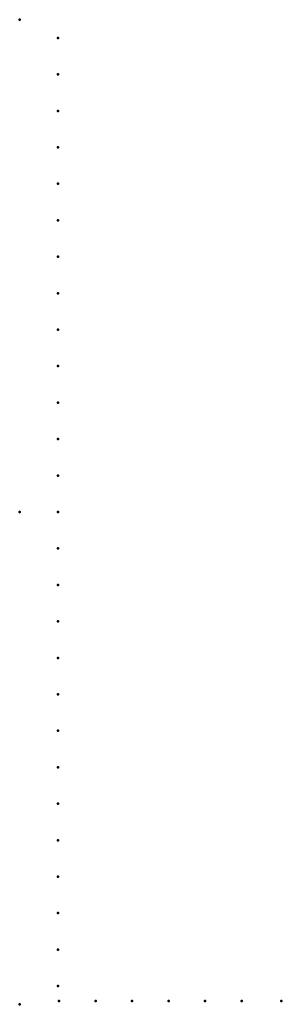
# Model space of a CAD drawing. Header units: millimetres. Extents: x 0 to 239, y -450 to 450.
import ezdxf

# ---------------------------------------------------------------- set-up
doc = ezdxf.new("R2010")
doc.units = ezdxf.units.MM
doc.layers.add('ConnectionPoints', color=7, linetype='Continuous', lineweight=50)

msp = doc.modelspace()

# ---------------------------------------------------------------- linework, layer by layer
at = {"layer": 'ConnectionPoints'}
for p in [(0, 450, 70), (35, 433.29, 70), (35, 399.96, 70), (35, 366.63, 70), (35, 333.3, 70), (35, 299.97, 70), (35, 266.64, 70), (35, 233.31, 70), (35, 199.98, 70), (35, 166.65, 70), (35, 133.32, 70), (35, 99.99, 70), (35, 66.66, 70), (35, 33.33, 70), (0, 0), (0, 0, 70), (0, 0, 70), (0, 0, 70), (35, 0, 70), (35, -33.33, 70), (35, -66.66, 70), (35, -99.99, 70), (35, -133.32, 70), (35, -166.65, 70), (35, -199.98, 70), (35, -233.31, 70), (35, -266.64, 70), (35, -299.97, 70), (35, -333.3, 70), (35, -366.63, 70), (35, -399.96, 70), (35, -433.29, 70), (0, -450, 70), (36, -447, 70), (69.33, -447, 70), (102.66, -447, 70), (135.99, -447, 70), (169.32, -447, 70), (202.65, -447, 70), (239, -447, 70)]:
    msp.add_point(p, dxfattribs=at)
at = {"layer": 'ConnectionPoints', "extrusion": (0, 1.22465e-16, -1)}
for p in [(35, 433.29, 70), (35, 399.96, 70), (35, 366.63, 70), (35, 333.3, 70), (35, 299.97, 70), (35, 266.64, 70), (35, 233.31, 70), (35, 199.98, 70), (35, 166.65, 70), (35, 133.32, 70), (35, 99.99, 70), (35, 66.66, 70), (35, 33.33, 70), (0, 0, 70), (0, 0, 70), (35, 0, 70), (35, -33.33, 70), (35, -66.66, 70), (35, -99.99, 70), (35, -133.32, 70), (35, -166.65, 70), (35, -199.98, 70), (35, -233.31, 70), (35, -266.64, 70), (35, -299.97, 70), (35, -333.3, 70), (35, -366.63, 70), (35, -399.96, 70), (35, -433.29, 70), (36, -447, 70), (69.33, -447, 70), (102.66, -447, 70), (135.99, -447, 70), (169.32, -447, 70), (202.65, -447, 70), (239, -447, 70)]:
    msp.add_point(p, dxfattribs=at)
at = {"layer": 'ConnectionPoints', "extrusion": (-1.49976e-32, -1.22465e-16, -1)}
msp.add_point((0, 0), dxfattribs=at)

doc.saveas('drawing.dxf')
